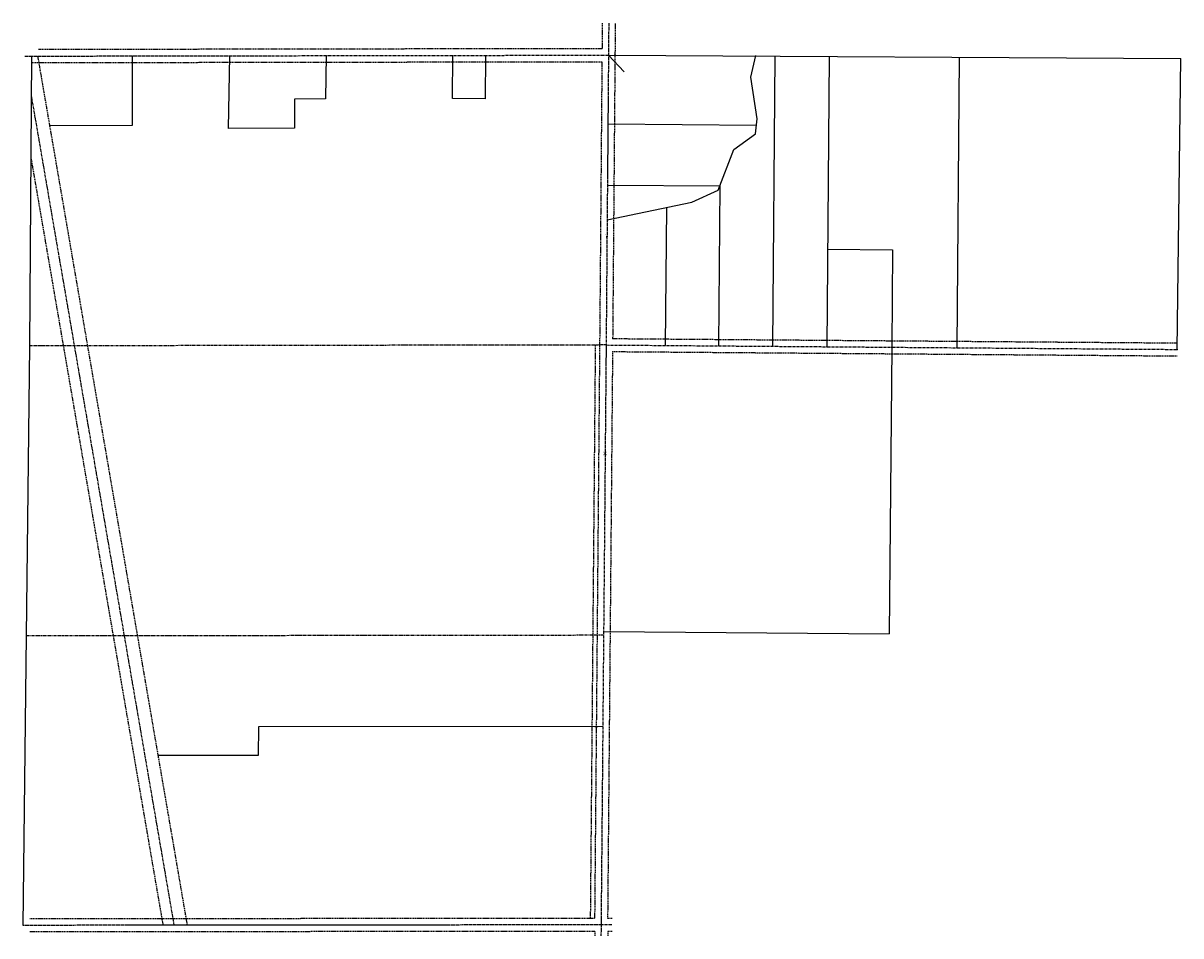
# Model space of a CAD drawing. Extents: x 1704349 to 1709692, y 648396 to 652606.
import ezdxf
from ezdxf.enums import TextEntityAlignment as Align

# ---------------------------------------------------------------- set-up
doc = ezdxf.new("R2010")
doc.units = 0
doc.header["$LTSCALE"] = 10
doc.header["$MEASUREMENT"] = 0
for name, pattern in [('CENTER', [2, 1.25, -0.25, 0.25, -0.25]), ('DASHED', [0.75, 0.5, -0.25]), ('DASHEDX2', [1.5, 1, -0.5]), ('PHANTOM', [2.5, 1.25, -0.25, 0.25, -0.25, 0.25, -0.25])]:
    doc.linetypes.add(name, pattern=pattern)
for name, color, linetype in [('0-centerline', 2, 'CENTER'), ('0-row', 2, 'DASHED'), ('0-RR', 4, 'DASHED'), ('0-surveys', 4, 'Continuous'), ('0-water line easement', 4, 'DASHEDX2'), ('CENTERLINE EXISITNG', 1, 'Continuous'), ('CONT_IPIN', 7, 'Continuous'), ('CONT_MAG', 7, 'Continuous'), ('CONT_PK', 4, 'Continuous'), ('CONTROL', 1, 'Continuous'), ('PNTDESC', 2, 'Continuous'), ('PNTMARK', 1, 'Continuous'), ('PNTNO', 2, 'Continuous')]:
    doc.layers.add(name, color=color, linetype=linetype)
doc.styles.add('PTXT', font='TXT')

# ---------------------------------------------------------------- blocks, each defined once
blk = doc.blocks.new('PNTMARK')
at = {"layer": 'CONT_IPIN'}
blk.add_circle((0, 0), 0.5, dxfattribs=at)
blk = doc.blocks.new('SPT01')
at = {"layer": 'CONT_IPIN'}
blk.add_blockref('PNTMARK', (0, 0), dxfattribs=at)
blk = doc.blocks.new('SRVPNO1')
at = {"layer": 'PNTDESC', "style": 'PTXT'}
blk.add_attdef('DESC2', text='', height=1, dxfattribs=at).set_placement((0, -1.75), align=Align.CENTER)
at = {"layer": 'PNTNO', "style": 'PTXT'}
blk.add_attdef('PT#', text='', height=1, dxfattribs=at).set_placement((0, 0.75), align=Align.CENTER)
blk = doc.blocks.new('SPT5')
at = {"layer": 'CONT_PK'}
for p, q in [((-0.375, 0), (-0.5, 0)), ((-0.375, 0), (0.375, 0)), ((0, 0.375), (0, 0.5)), ((0, -0.375), (0, 0.375)), ((0.375, 0), (0.5, 0)), ((0, -0.375), (0, -0.5))]:
    blk.add_line(p, q, dxfattribs=at)
for start, end in [(90, 180), (180, 270), (0, 90), (270, 0)]:
    blk.add_arc((0, 0), 0.375, start, end, dxfattribs=at)
blk.add_point((0, 0), dxfattribs=at)
blk.add_point((0, 0), dxfattribs=at)
blk = doc.blocks.new('SPT1')
at = {"layer": 'PNTMARK', "linetype": 'Continuous'}
for p, q in [((-0.5, 0), (0.5, 0)), ((0, -0.5), (0, 0.5))]:
    blk.add_line(p, q, dxfattribs=at)

msp = doc.modelspace()

# ---------------------------------------------------------------- linework, layer by layer
at = {"layer": '0-centerline'}
for p, q in [((1707051.4, 652605.1), (1707039.3, 651121)), ((1704356.3, 652453.5), (1707050.2, 652457.9)), ((1707039.3, 651121), (1707016, 648445.8)), ((1707039.3, 651121), (1709675.3, 651100.5)), ((1707016, 648446.1), (1704349.1, 648443.8)), ((1707016, 648446.1), (1707015.6, 648396.1)), ((1707066, 648446.1), (1707016, 648446.1))]:
    msp.add_line(p, q, dxfattribs=at)
at = {"layer": '0-row', "linetype": 'DASHED'}
for p, q in [((1704389.3, 652423.6), (1707019.9, 652427.8)), ((1707019.9, 652427.8), (1707009.3, 651121.2)), ((1707009.3, 651121.2), (1706986.2, 648475.8)), ((1707069, 651090.7), (1707046.2, 648475.8)), ((1707069, 651090.7), (1709675.1, 651070.5)), ((1706986.2, 648475.8), (1704379.4, 648473.8)), ((1707067, 648475.8), (1707047.3, 648475.8)), ((1706986.8, 648415.8), (1704379.5, 648413.8)), ((1706986.8, 648415.8), (1706986.6, 648396.1)), ((1707046.8, 648415.8), (1707046.6, 648395.6)), ((1707067, 648415.8), (1707046.8, 648415.8))]:
    msp.add_line(p, q, dxfattribs=at)
for points in [[(1707021.4, 652605.5), (1707020.4, 652487.8), (1704419.2, 652483.6)], [(1707081.4, 652604.6), (1707069.5, 651150.7), (1709675.5, 651130.5)]]:
    msp.add_lwpolyline(points, dxfattribs=at)
at = {"layer": '0-RR', "linetype": 'CENTER'}
msp.add_line((1705046.6, 648444.3), (1704388.2, 652268.6), dxfattribs=at)
at = {"layer": '0-RR'}
for points in [[(1705107.4, 648444.4), (1704417.2, 652453.6)], [(1704995.8, 648444.3), (1704386.1, 651986.2)]]:
    msp.add_lwpolyline(points, dxfattribs=at)
at = {"layer": '0-surveys'}
for p, q in [((1704379.6, 651116.8), (1704389.6, 652453.6)), ((1704853.8, 652134.8), (1704853.7, 652454.3)), ((1707050.2, 652458.6), (1709691.6, 652443)), ((1707818.3, 652454), (1707807.4, 651115)), ((1708068.2, 652452.5), (1708057.3, 651113.1)), ((1708668.2, 652448.4), (1708657.3, 651108.4)), ((1709675.3, 651100.5), (1709691.6, 652443)), ((1704472.2, 652134.2), (1704853.8, 652134.8)), ((1707047.6, 652141.3), (1707733.5, 652135.7)), ((1707045.3, 651858.6), (1707563.5, 651854.4)), ((1707563.5, 651854.4), (1707557.5, 651117)), ((1707317.8, 651755.9), (1707312.6, 651118.9)), ((1708061, 651563.1), (1708361, 651560.7)), ((1708361, 651560.7), (1708357.3, 651110.7)), ((1704349.1, 648443.8), (1704379.6, 651116.8)), ((1708357.3, 651110.7), (1708346.3, 649788.9)), ((1707028.3, 649800), (1708346.3, 649788.9))]:
    msp.add_line(p, q, dxfattribs=at)
at = {"layer": '0-surveys', "linetype": 'PHANTOM'}
for p, q in [((1707039.3, 651121), (1704379.6, 651116.8)), ((1704364.3, 649780.3), (1707028.1, 649783.4))]:
    msp.add_line(p, q, dxfattribs=at)
at = {"layer": '0-surveys'}
for points in [[(1705747.2, 652455.8), (1705743.6, 652255.8), (1705600.6, 652255.6), (1705600.8, 652120.5), (1705296.9, 652120), (1705302.9, 652455.1)], [(1706482.2, 652457), (1706480.5, 652257), (1706330.5, 652258), (1706332.2, 652458)], [(1707044, 651698.6), (1707435.5, 651780.5), (1707556.3, 651835.9), (1707628.6, 652022.7), (1707728.8, 652094.6), (1707736.8, 652164.2), (1707706.6, 652357.1), (1707730.4, 652456.9)], [(1707024.6, 649360.8), (1705434.6, 649359.6), (1705433.5, 649227), (1704972.8, 649226.7)]]:
    msp.add_lwpolyline(points, dxfattribs=at)
at = {"layer": '0-water line easement', "linetype": 'DASHED'}
msp.add_line((1706989.3, 651121.4), (1706966.2, 648476), dxfattribs=at)
at = {"layer": 'CENTERLINE EXISITNG'}
for p in [(1707043.3, 651621), (1707034.9, 650621)]:
    msp.add_point(p, dxfattribs=at)
at = {"layer": 'CONT_IPIN'}
for p in [(1707080.3, 652458.5), (1707069.6, 651150.8), (1707312.9, 651149), (1707557.8, 651147), (1707807.6, 651145), (1707009, 651120.9), (1708057.6, 651143.2)]:
    msp.add_point(p, dxfattribs=at)
at = {"layer": 'CONT_MAG'}
msp.add_point((1707039.3, 651121), dxfattribs=at)
at = {"layer": 'CONTROL'}
for p in [(1709675.1, 651100.5), (1706993.9, 649360.8), (1707016, 648446.1)]:
    msp.add_point(p, dxfattribs=at)
at = {"layer": 'PNTNO'}
msp.add_line((1707123, 652380.3), (1707050.6, 652458), dxfattribs=at)

# ---------------------------------------------------------------- block references
at = {"layer": 'CENTERLINE EXISITNG'}
ref = msp.add_blockref('SRVPNO1', (1707043.3, 651621), dxfattribs=dict(at, xscale=4.800000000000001, yscale=4.800000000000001, zscale=4.800000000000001))
ref.add_attrib('PT#', 'CLX1', dxfattribs={"layer": 'PNTNO', "height": 4.8, "style": 'PTXT'}).set_placement((1707043.3, 651624.6), align=Align.CENTER)
ref.add_attrib('DESC2', 'POT', dxfattribs={"layer": 'PNTDESC', "height": 4.8, "style": 'PTXT'}).set_placement((1707043.3, 651612.6), align=Align.CENTER)
at = {"layer": 'CENTERLINE EXISITNG', "xscale": 4.800000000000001, "yscale": 4.800000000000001, "zscale": 4.800000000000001}
for p in [(1707043.3, 651621), (1707034.9, 650621)]:
    msp.add_blockref('SPT1', p, dxfattribs=at)
at = {"layer": 'CENTERLINE EXISITNG'}
ref = msp.add_blockref('SRVPNO1', (1707034.9, 650621), dxfattribs=dict(at, xscale=4.800000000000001, yscale=4.800000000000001, zscale=4.800000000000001))
ref.add_attrib('PT#', 'CLX2', dxfattribs={"layer": 'PNTNO', "height": 4.8, "style": 'PTXT'}).set_placement((1707034.9, 650624.6), align=Align.CENTER)
ref.add_attrib('DESC2', 'POT', dxfattribs={"layer": 'PNTDESC', "height": 4.8, "style": 'PTXT'}).set_placement((1707034.9, 650612.6), align=Align.CENTER)
at = {"layer": 'CONT_IPIN'}
ref = msp.add_blockref('SRVPNO1', (1707080.3, 652458.5), dxfattribs=dict(at, xscale=1.2, yscale=1.2, zscale=1.2))
ref.add_attrib('PT#', 'SV17', dxfattribs={"layer": 'PNTNO', "height": 1.2, "style": 'PTXT'}).set_placement((1707080.3, 652459.4), align=Align.CENTER)
ref.add_attrib('DESC2', 'IPIN #5REBAR,', dxfattribs={"layer": 'PNTDESC', "height": 1.2, "style": 'PTXT'}).set_placement((1707080.3, 652456.4), align=Align.CENTER)
at = {"layer": 'CONT_IPIN', "xscale": 1.6, "yscale": 1.6, "zscale": 1.6}
for p in [(1707080.3, 652458.5), (1707069.6, 651150.8), (1707312.9, 651149), (1707557.8, 651147), (1707807.6, 651145), (1707009, 651120.9), (1708057.6, 651143.2)]:
    msp.add_blockref('SPT01', p, dxfattribs=at)
at = {"layer": 'CONT_IPIN'}
ref = msp.add_blockref('SRVPNO1', (1707069.6, 651150.8), dxfattribs=dict(at, xscale=1.2, yscale=1.2, zscale=1.2))
ref.add_attrib('PT#', 'SV10', dxfattribs={"layer": 'PNTNO', "height": 1.2, "style": 'PTXT'}).set_placement((1707069.6, 651151.7), align=Align.CENTER)
ref.add_attrib('DESC2', 'IPIN #5REBAR,', dxfattribs={"layer": 'PNTDESC', "height": 1.2, "style": 'PTXT'}).set_placement((1707069.6, 651148.7), align=Align.CENTER)
ref = msp.add_blockref('SRVPNO1', (1707312.9, 651149), dxfattribs=dict(at, xscale=1.2, yscale=1.2, zscale=1.2))
ref.add_attrib('PT#', 'SV11', dxfattribs={"layer": 'PNTNO', "height": 1.2, "style": 'PTXT'}).set_placement((1707312.9, 651149.9), align=Align.CENTER)
ref.add_attrib('DESC2', 'IPIN #5REBAR,', dxfattribs={"layer": 'PNTDESC', "height": 1.2, "style": 'PTXT'}).set_placement((1707312.9, 651146.9), align=Align.CENTER)
ref = msp.add_blockref('SRVPNO1', (1707557.8, 651147), dxfattribs=dict(at, xscale=1.2, yscale=1.2, zscale=1.2))
ref.add_attrib('PT#', 'SV12', dxfattribs={"layer": 'PNTNO', "height": 1.2, "style": 'PTXT'}).set_placement((1707557.8, 651147.9), align=Align.CENTER)
ref.add_attrib('DESC2', 'IPIN LCANDRUS,', dxfattribs={"layer": 'PNTDESC', "height": 1.2, "style": 'PTXT'}).set_placement((1707557.8, 651144.9), align=Align.CENTER)
ref = msp.add_blockref('SRVPNO1', (1707807.6, 651145), dxfattribs=dict(at, xscale=1.2, yscale=1.2, zscale=1.2))
ref.add_attrib('PT#', 'SV13', dxfattribs={"layer": 'PNTNO', "height": 1.2, "style": 'PTXT'}).set_placement((1707807.6, 651145.9), align=Align.CENTER)
ref.add_attrib('DESC2', 'IPIN #5REBAR,', dxfattribs={"layer": 'PNTDESC', "height": 1.2, "style": 'PTXT'}).set_placement((1707807.6, 651142.9), align=Align.CENTER)
ref = msp.add_blockref('SRVPNO1', (1708057.6, 651143.2), dxfattribs=dict(at, xscale=1.2, yscale=1.2, zscale=1.2))
ref.add_attrib('PT#', 'SV14', dxfattribs={"layer": 'PNTNO', "height": 1.2, "style": 'PTXT'}).set_placement((1708057.6, 651144.1), align=Align.CENTER)
ref.add_attrib('DESC2', 'IPIN #5REBARBENT,', dxfattribs={"layer": 'PNTDESC', "height": 1.2, "style": 'PTXT'}).set_placement((1708057.6, 651141.1), align=Align.CENTER)
ref = msp.add_blockref('SRVPNO1', (1707009, 651120.9), dxfattribs=dict(at, xscale=1.2, yscale=1.2, zscale=1.2))
ref.add_attrib('PT#', 'SV16', dxfattribs={"layer": 'PNTNO', "height": 1.2, "style": 'PTXT'}).set_placement((1707009, 651121.8), align=Align.CENTER)
ref.add_attrib('DESC2', 'IPIN #5REBARBENT,', dxfattribs={"layer": 'PNTDESC', "height": 1.2, "style": 'PTXT'}).set_placement((1707009, 651118.8), align=Align.CENTER)
at = {"layer": 'CONT_MAG'}
ref = msp.add_blockref('SRVPNO1', (1707039.3, 651121), dxfattribs=dict(at, xscale=1.2, yscale=1.2, zscale=1.2))
ref.add_attrib('PT#', 'SV15', dxfattribs={"layer": 'PNTNO', "height": 1.2, "style": 'PTXT'}).set_placement((1707039.3, 651121.9), align=Align.CENTER)
ref.add_attrib('DESC2', 'MAG', dxfattribs={"layer": 'PNTDESC', "height": 1.2, "style": 'PTXT'}).set_placement((1707039.3, 651118.9), align=Align.CENTER)
at = {"layer": 'CONT_MAG', "xscale": 2, "yscale": 2, "zscale": 2}
msp.add_blockref('SPT5', (1707039.3, 651121), dxfattribs=at)
at = {"layer": 'CONTROL'}
ref = msp.add_blockref('SRVPNO1', (1709675.1, 651100.5), dxfattribs=dict(at, xscale=1.6, yscale=1.6, zscale=1.6))
ref.add_attrib('PT#', 'GIP3', dxfattribs={"layer": 'PNTNO', "height": 1.6, "style": 'PTXT'}).set_placement((1709675.1, 651101.7), align=Align.CENTER)
ref.add_attrib('DESC2', 'MAG', dxfattribs={"layer": 'PNTDESC', "height": 1.6, "style": 'PTXT'}).set_placement((1709675.1, 651097.7), align=Align.CENTER)
at = {"layer": 'CONTROL', "xscale": 1.6, "yscale": 1.6, "zscale": 1.6}
for p in [(1709675.1, 651100.5), (1706993.9, 649360.8), (1707016, 648446.1)]:
    msp.add_blockref('SPT1', p, dxfattribs=at)
at = {"layer": 'CONTROL'}
ref = msp.add_blockref('SRVPNO1', (1706993.9, 649360.8), dxfattribs=dict(at, xscale=1.6, yscale=1.6, zscale=1.6))
ref.add_attrib('PT#', 'GIP20', dxfattribs={"layer": 'PNTNO', "height": 1.6, "style": 'PTXT'}).set_placement((1706993.9, 649362), align=Align.CENTER)
ref.add_attrib('DESC2', 'IPIN/#5REBAR', dxfattribs={"layer": 'PNTDESC', "height": 1.6, "style": 'PTXT'}).set_placement((1706993.9, 649358), align=Align.CENTER)
ref = msp.add_blockref('SRVPNO1', (1707016, 648446.1), dxfattribs=dict(at, xscale=1.6, yscale=1.6, zscale=1.6))
ref.add_attrib('PT#', 'GIP21', dxfattribs={"layer": 'PNTNO', "height": 1.6, "style": 'PTXT'}).set_placement((1707016, 648447.3), align=Align.CENTER)
ref.add_attrib('DESC2', 'RSPK', dxfattribs={"layer": 'PNTDESC', "height": 1.6, "style": 'PTXT'}).set_placement((1707016, 648443.3), align=Align.CENTER)

doc.saveas('drawing.dxf')
